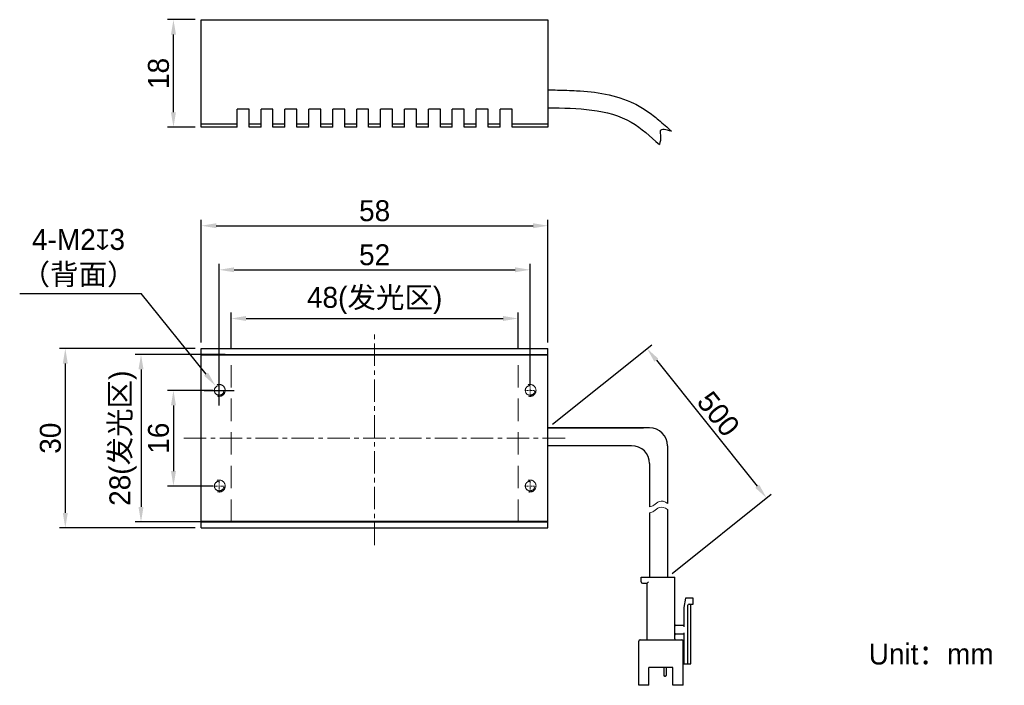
# Model space of a CAD drawing. Header units: inches. Extents: x -1005 to -160, y -6659 to -2696.
import ezdxf

# ---------------------------------------------------------------- set-up
doc = ezdxf.new("R2010")
doc.units = ezdxf.units.IN
doc.header["$LTSCALE"] = 3
doc.header["$MEASUREMENT"] = 0
doc.header["$PDSIZE"] = -5
doc.linetypes.add('CENTERX2', pattern=[4, 2.5, -0.5, 0.5, -0.5])
doc.linetypes.add('DASHED2', pattern=[0.375, 0.25, -0.125])
doc.layers.get('Defpoints').update_dxf_attribs({"lineweight": 18})
for name, color, linetype, lineweight in [('中心线', 1, 'CENTERX2', 20), ('标注', 3, 'Continuous', 25), ('粗实线', 7, 'Continuous', 30), ('细实线', 7, 'Continuous', 15), ('虚线', 6, 'DASHED2', 18)]:
    doc.layers.add(name, color=color, linetype=linetype, lineweight=lineweight)
doc.styles.get("Standard").update_dxf_attribs({"font": '兰亭黑 GBK.TTF'})
doc.dimstyles.new('CST Standard', dxfattribs={"dimtxt": 3.5, "dimasz": 2.5, "dimexe": 1, "dimexo": 1, "dimgap": 0.6, "dimtad": 1, "dimtoh": 1, "dimdsep": 46, "dimtxsty": 'Standard', "dimcen": -2.5, "dimdle": 5, "dimclrd": 9, "dimclre": 9, "dimadec": 1, "dimazin": 2, "dimtfac": 1, "dimtofl": 0, "dimtmove": 0, "dimatfit": 0, "dimfxl": 1, "dimtolj": 1, "dimarcsym": 0})

# ---------------------------------------------------------------- blocks, each defined once
blk = doc.blocks.new('*X0')
at = {"layer": 'Defpoints', "color": 0}
for p in [(-241.56, -2745.89), (-289.56, -2751.92), (-241.56, -2751.92)]:
    blk.add_point(p, dxfattribs=at)
at = {"layer": '标注', "color": 9, "linetype": 'Continuous', "lineweight": -2, "ltscale": 3}
for p, q in [((-289.56, -2750.92), (-289.56, -2744.89)), ((-241.56, -2750.92), (-241.56, -2744.89)), ((-287.06, -2745.89), (-244.06, -2745.89))]:
    blk.add_line(p, q, dxfattribs=at)
at = {"layer": '标注', "color": 9}
for points in [[(-287.06, -2745.47), (-287.06, -2746.3), (-289.56, -2745.89)], [(-244.06, -2746.3), (-244.06, -2745.47), (-241.56, -2745.89)]]:
    blk.add_solid(points, dxfattribs=at)
at = {"layer": '标注', "color": 0, "ltscale": 3, "insert": (-265.56, -2742.88), "char_height": 3.5, "attachment_point": 5}
blk.add_mtext('\\A1;48(发光区)', dxfattribs=at)
blk = doc.blocks.new('*X1')
at = {"layer": 'Defpoints', "color": 0}
for p in [(-289.56, -2751.92), (-304.64, -2779.92), (-289.56, -2779.92)]:
    blk.add_point(p, dxfattribs=at)
at = {"layer": '标注', "color": 9, "linetype": 'Continuous', "lineweight": -2, "ltscale": 3}
for p, q in [((-290.56, -2751.92), (-305.64, -2751.92)), ((-304.64, -2754.42), (-304.64, -2777.42)), ((-290.56, -2779.92), (-305.64, -2779.92))]:
    blk.add_line(p, q, dxfattribs=at)
at = {"layer": '标注', "color": 9}
for points in [[(-304.22, -2754.42), (-305.06, -2754.42), (-304.64, -2751.92)], [(-305.06, -2777.42), (-304.22, -2777.42), (-304.64, -2779.92)]]:
    blk.add_solid(points, dxfattribs=at)
at = {"layer": '标注', "color": 0, "ltscale": 3, "insert": (-307.65, -2765.92), "char_height": 3.5, "attachment_point": 5, "rotation": 90}
blk.add_mtext('\\A1;28(发光区)', dxfattribs=at)
blk = doc.blocks.new('*X2')
at = {"layer": 'Defpoints', "color": 0}
for p in [(-236.56, -2730.36), (-294.56, -2750.92), (-236.56, -2750.92)]:
    blk.add_point(p, dxfattribs=at)
at = {"layer": '标注', "color": 9, "linetype": 'Continuous', "lineweight": -2, "ltscale": 3}
for p, q in [((-294.56, -2749.92), (-294.56, -2729.36)), ((-292.06, -2730.36), (-239.06, -2730.36)), ((-236.56, -2749.92), (-236.56, -2729.36))]:
    blk.add_line(p, q, dxfattribs=at)
at = {"layer": '标注', "color": 9}
for points in [[(-292.06, -2729.95), (-292.06, -2730.78), (-294.56, -2730.36)], [(-239.06, -2730.78), (-239.06, -2729.95), (-236.56, -2730.36)]]:
    blk.add_solid(points, dxfattribs=at)
at = {"layer": '标注', "color": 0, "ltscale": 3, "insert": (-265.56, -2727.87), "char_height": 3.5, "attachment_point": 5}
blk.add_mtext('\\A1;58', dxfattribs=at)
blk = doc.blocks.new('*X3')
at = {"layer": 'Defpoints', "color": 0}
for p in [(-294.56, -2750.92), (-317.3, -2780.92), (-294.56, -2780.92)]:
    blk.add_point(p, dxfattribs=at)
at = {"layer": '标注', "color": 9, "linetype": 'Continuous', "lineweight": -2, "ltscale": 3}
for p, q in [((-295.56, -2750.92), (-318.3, -2750.92)), ((-317.3, -2753.42), (-317.3, -2778.42)), ((-295.56, -2780.92), (-318.3, -2780.92))]:
    blk.add_line(p, q, dxfattribs=at)
at = {"layer": '标注', "color": 9}
for points in [[(-316.89, -2753.42), (-317.72, -2753.42), (-317.3, -2750.92)], [(-317.72, -2778.42), (-316.89, -2778.42), (-317.3, -2780.92)]]:
    blk.add_solid(points, dxfattribs=at)
at = {"layer": '标注', "color": 0, "ltscale": 3, "insert": (-319.79, -2765.92), "char_height": 3.5, "attachment_point": 5, "rotation": 90}
blk.add_mtext('\\A1;30', dxfattribs=at)
blk = doc.blocks.new('*X4')
at = {"layer": 'Defpoints', "color": 0}
for p in [(-299.21, -2695.88), (-294.56, -2695.88), (-294.56, -2713.88)]:
    blk.add_point(p, dxfattribs=at)
at = {"layer": '标注', "color": 9, "linetype": 'Continuous', "lineweight": -2, "ltscale": 3}
for p, q in [((-295.56, -2695.88), (-300.21, -2695.88)), ((-299.21, -2711.38), (-299.21, -2698.38)), ((-295.56, -2713.88), (-300.21, -2713.88))]:
    blk.add_line(p, q, dxfattribs=at)
at = {"layer": '标注', "color": 9}
for points in [[(-298.79, -2698.38), (-299.63, -2698.38), (-299.21, -2695.88)], [(-299.63, -2711.38), (-298.79, -2711.38), (-299.21, -2713.88)]]:
    blk.add_solid(points, dxfattribs=at)
at = {"layer": '标注', "color": 0, "ltscale": 3, "insert": (-301.7, -2704.88), "char_height": 3.5, "attachment_point": 5, "rotation": 90}
blk.add_mtext('\\A1;18', dxfattribs=at)
blk = doc.blocks.new('*X5')
at = {"layer": 'Defpoints', "color": 0}
for p in [(-236.56, -2764.17), (-199.99, -2775.92), (-216.56, -2789.17)]:
    blk.add_point(p, dxfattribs=at)
at = {"layer": '标注', "color": 9, "linetype": 'Continuous', "lineweight": -2, "ltscale": 3}
for p, q in [((-235.78, -2763.55), (-219.21, -2750.29)), ((-218.43, -2752.87), (-201.55, -2773.96)), ((-215.78, -2788.55), (-199.21, -2775.29))]:
    blk.add_line(p, q, dxfattribs=at)
at = {"layer": '标注', "color": 9}
for points in [[(-218.1, -2752.61), (-218.76, -2753.13), (-219.99, -2750.92)], [(-201.88, -2774.23), (-201.23, -2773.7), (-199.99, -2775.92)]]:
    blk.add_solid(points, dxfattribs=at)
at = {"layer": '标注', "color": 0, "ltscale": 3, "insert": (-208.05, -2761.86), "char_height": 3.5, "attachment_point": 5, "rotation": 308.6598}
blk.add_mtext('\\A1;500', dxfattribs=at)
blk = doc.blocks.new('*X6')
at = {"layer": 'Defpoints', "color": 0}
for p in [(-292.19, -2757.14), (-290.93, -2758.7)]:
    blk.add_point(p, dxfattribs=at)
at = {"layer": '标注', "color": 9, "linetype": 'Continuous', "lineweight": -2, "ltscale": 3}
for p in [(-324.93, -2741.69), (-293.76, -2755.2)]:
    blk.add_line(p, (-304.64, -2741.69), dxfattribs=at)
at = {"layer": '标注', "color": 9, "linetype": 'Continuous', "ltscale": 3}
for p, q in [((-291.56, -2760.42), (-291.56, -2755.42)), ((-294.06, -2757.92), (-289.06, -2757.92))]:
    blk.add_line(p, q, dxfattribs=at)
at = {"layer": '标注', "color": 9}
blk.add_solid([(-294.08, -2755.46), (-293.43, -2754.94), (-292.19, -2757.14)], dxfattribs=at)
at = {"layer": '标注', "color": 0, "ltscale": 3, "insert": (-315.09, -2735.81), "char_height": 3.5, "attachment_point": 5}
blk.add_mtext('\\A1;\\A1;4-M2{\\fGDT|b1|i0|c0|p2;x}3\\P（背面）', dxfattribs=at)
blk = doc.blocks.new('*X7')
at = {"layer": 'Defpoints', "color": 0}
for p in [(-239.56, -2737.74), (-291.56, -2757.92), (-239.56, -2757.92)]:
    blk.add_point(p, dxfattribs=at)
at = {"layer": '标注', "color": 9, "linetype": 'Continuous', "lineweight": -2, "ltscale": 3}
for p, q in [((-291.56, -2756.92), (-291.56, -2736.74)), ((-239.56, -2756.92), (-239.56, -2736.74)), ((-289.06, -2737.74), (-242.06, -2737.74))]:
    blk.add_line(p, q, dxfattribs=at)
at = {"layer": '标注', "color": 9}
for points in [[(-289.06, -2737.32), (-289.06, -2738.15), (-291.56, -2737.74)], [(-242.06, -2738.15), (-242.06, -2737.32), (-239.56, -2737.74)]]:
    blk.add_solid(points, dxfattribs=at)
at = {"layer": '标注', "color": 0, "ltscale": 3, "insert": (-265.56, -2735.24), "char_height": 3.5, "attachment_point": 5}
blk.add_mtext('\\A1;52', dxfattribs=at)
blk = doc.blocks.new('*X8')
at = {"layer": 'Defpoints', "color": 0}
for p in [(-291.56, -2757.92), (-299.21, -2773.92), (-291.56, -2773.92)]:
    blk.add_point(p, dxfattribs=at)
at = {"layer": '标注', "color": 9, "linetype": 'Continuous', "lineweight": -2, "ltscale": 3}
for p, q in [((-292.56, -2757.92), (-300.21, -2757.92)), ((-299.21, -2760.42), (-299.21, -2771.42)), ((-292.56, -2773.92), (-300.21, -2773.92))]:
    blk.add_line(p, q, dxfattribs=at)
at = {"layer": '标注', "color": 9}
for points in [[(-298.79, -2760.42), (-299.63, -2760.42), (-299.21, -2757.92)], [(-299.63, -2771.42), (-298.79, -2771.42), (-299.21, -2773.92)]]:
    blk.add_solid(points, dxfattribs=at)
at = {"layer": '标注', "color": 0, "ltscale": 3, "insert": (-301.7, -2765.92), "char_height": 3.5, "attachment_point": 5, "rotation": 90}
blk.add_mtext('\\A1;16', dxfattribs=at)

msp = doc.modelspace()

# ---------------------------------------------------------------- linework, layer by layer
at = {"layer": '中心线', "color": 0, "ltscale": 0.5}
for p, q in [((-265.562, -2783.823), (-265.562, -2748.023)), ((-297.462, -2765.923), (-233.662, -2765.923))]:
    msp.add_line(p, q, dxfattribs=at)
at = {"layer": '中心线', "color": 0, "ltscale": 0.010667}
for p, q in [((-291.562, -2758.803), (-291.562, -2757.043)), ((-239.562, -2758.803), (-239.562, -2757.043)), ((-292.442, -2757.923), (-290.682, -2757.923)), ((-240.442, -2757.923), (-238.682, -2757.923)), ((-291.562, -2774.803), (-291.562, -2773.043)), ((-239.562, -2774.803), (-239.562, -2773.043)), ((-292.442, -2773.923), (-290.682, -2773.923)), ((-240.442, -2773.923), (-238.682, -2773.923))]:
    msp.add_line(p, q, dxfattribs=at)
at = {"layer": '粗实线', "color": 0}
for p, q in [((-294.562, -2713.883), (-294.562, -2695.883)), ((-294.562, -2695.883), (-236.562, -2695.883)), ((-236.562, -2695.883), (-236.562, -2713.883)), ((-288.562, -2713.883), (-288.562, -2710.883)), ((-286.562, -2710.883), (-288.562, -2710.883)), ((-286.562, -2713.883), (-286.562, -2710.883)), ((-284.562, -2713.883), (-284.562, -2710.883)), ((-282.562, -2710.883), (-284.562, -2710.883)), ((-282.562, -2713.883), (-282.562, -2710.883)), ((-280.562, -2713.883), (-280.562, -2710.883)), ((-278.562, -2710.883), (-280.562, -2710.883)), ((-278.562, -2713.883), (-278.562, -2710.883)), ((-276.562, -2713.883), (-276.562, -2710.883)), ((-274.562, -2710.883), (-276.562, -2710.883)), ((-274.562, -2713.883), (-274.562, -2710.883)), ((-272.562, -2713.883), (-272.562, -2710.883)), ((-270.562, -2710.883), (-272.562, -2710.883)), ((-270.562, -2713.883), (-270.562, -2710.883)), ((-268.562, -2713.883), (-268.562, -2710.883)), ((-266.562, -2710.883), (-268.562, -2710.883)), ((-266.562, -2713.883), (-266.562, -2710.883)), ((-264.562, -2713.883), (-264.562, -2710.883)), ((-262.562, -2710.883), (-264.562, -2710.883)), ((-262.562, -2713.883), (-262.562, -2710.883)), ((-258.562, -2710.883), (-260.562, -2710.883)), ((-260.562, -2713.883), (-260.562, -2710.883)), ((-258.562, -2713.883), (-258.562, -2710.883)), ((-254.562, -2710.883), (-256.562, -2710.883)), ((-256.562, -2713.883), (-256.562, -2710.883)), ((-254.562, -2713.883), (-254.562, -2710.883)), ((-250.562, -2710.883), (-252.562, -2710.883)), ((-252.562, -2713.883), (-252.562, -2710.883)), ((-250.562, -2713.883), (-250.562, -2710.883)), ((-246.562, -2710.883), (-248.562, -2710.883)), ((-248.562, -2713.883), (-248.562, -2710.883)), ((-246.562, -2713.883), (-246.562, -2710.883)), ((-242.562, -2710.883), (-244.562, -2710.883)), ((-244.562, -2713.883), (-244.562, -2710.883)), ((-242.562, -2713.883), (-242.562, -2710.883)), ((-288.562, -2713.383), (-294.562, -2713.383)), ((-288.562, -2713.883), (-294.562, -2713.883)), ((-284.562, -2713.383), (-286.562, -2713.383)), ((-284.562, -2713.883), (-286.562, -2713.883)), ((-280.562, -2713.383), (-282.562, -2713.383)), ((-280.562, -2713.883), (-282.562, -2713.883)), ((-276.562, -2713.383), (-278.562, -2713.383)), ((-276.562, -2713.883), (-278.562, -2713.883)), ((-272.562, -2713.383), (-274.562, -2713.383)), ((-272.562, -2713.883), (-274.562, -2713.883)), ((-268.562, -2713.383), (-270.562, -2713.383)), ((-268.562, -2713.883), (-270.562, -2713.883)), ((-264.562, -2713.383), (-266.562, -2713.383)), ((-264.562, -2713.883), (-266.562, -2713.883)), ((-260.562, -2713.383), (-262.562, -2713.383)), ((-260.562, -2713.883), (-262.562, -2713.883)), ((-256.562, -2713.383), (-258.562, -2713.383)), ((-256.562, -2713.883), (-258.562, -2713.883)), ((-252.562, -2713.383), (-254.562, -2713.383)), ((-252.562, -2713.883), (-254.562, -2713.883)), ((-248.562, -2713.383), (-250.562, -2713.383)), ((-248.562, -2713.883), (-250.562, -2713.883)), ((-244.562, -2713.383), (-246.562, -2713.383)), ((-244.562, -2713.883), (-246.562, -2713.883)), ((-236.562, -2713.383), (-242.562, -2713.383)), ((-236.562, -2713.883), (-242.562, -2713.883)), ((-294.562, -2780.923), (-294.562, -2750.923)), ((-294.562, -2750.923), (-236.562, -2750.923)), ((-294.562, -2751.923), (-236.562, -2751.923)), ((-236.562, -2752.023), (-294.562, -2752.023)), ((-289.562, -2751.923), (-289.562, -2752.023)), ((-241.562, -2752.023), (-241.562, -2751.923)), ((-236.562, -2780.923), (-236.562, -2750.923)), ((-236.562, -2764.173), (-220.562, -2764.173)), ((-294.562, -2779.823), (-236.562, -2779.823)), ((-294.562, -2779.923), (-236.562, -2779.923)), ((-289.562, -2779.823), (-289.562, -2779.923)), ((-241.562, -2779.923), (-241.562, -2779.823)), ((-294.562, -2780.923), (-236.562, -2780.923)), ((-220.962, -2789.973), (-220.962, -2789.173)), ((-220.962, -2789.173), (-215.362, -2789.173)), ((-215.362, -2799.473), (-215.362, -2789.173)), ((-220.762, -2790.173), (-219.962, -2790.173)), ((-219.962, -2799.473), (-219.962, -2790.173)), ((-213.562, -2792.673), (-213.862, -2794.273)), ((-212.262, -2792.673), (-213.562, -2792.673)), ((-212.262, -2793.673), (-212.262, -2792.673)), ((-213.862, -2794.273), (-213.862, -2797.473)), ((-213.162, -2803.673), (-213.162, -2793.873)), ((-212.962, -2793.673), (-212.262, -2793.673)), ((-212.662, -2803.673), (-212.662, -2793.673)), ((-213.862, -2797.273), (-215.162, -2797.273)), ((-221.362, -2807.273), (-221.362, -2799.873)), ((-221.162, -2799.673), (-214.162, -2799.673)), ((-215.162, -2798.673), (-213.862, -2798.673)), ((-213.962, -2807.273), (-213.962, -2799.873)), ((-213.862, -2798.473), (-213.862, -2803.673)), ((-213.862, -2802.473), (-213.962, -2802.473)), ((-215.662, -2804.273), (-219.662, -2804.273)), ((-219.662, -2807.273), (-219.662, -2804.273)), ((-217.162, -2804.273), (-217.162, -2805.653)), ((-216.812, -2804.273), (-216.812, -2805.653)), ((-215.662, -2807.273), (-215.662, -2804.273)), ((-213.962, -2803.673), (-212.662, -2803.673)), ((-216.912, -2805.753), (-217.062, -2805.753)), ((-219.662, -2807.273), (-221.362, -2807.273)), ((-213.962, -2807.273), (-215.662, -2807.273))]:
    msp.add_line(p, q, dxfattribs=at)
at = {"layer": '粗实线', "color": 0, "ltscale": 3}
for p, q in [((-219.562, -2764.173), (-236.562, -2764.173)), ((-222.562, -2767.173), (-236.562, -2767.173)), ((-216.562, -2767.173), (-216.562, -2776.838)), ((-219.562, -2770.173), (-219.562, -2777.386)), ((-219.562, -2778.412), (-219.562, -2789.173)), ((-216.562, -2777.865), (-216.562, -2789.173))]:
    msp.add_line(p, q, dxfattribs=at)
for centre, start in [((-219.562, -2767.173), 0), ((-222.562, -2770.173), 360)]:
    msp.add_arc(centre, 3, start, 90, dxfattribs=at)
at = {"layer": '粗实线', "color": 0}
for centre, radius, start, end in [((-220.762, -2789.973), 0.2, 180, 270), ((-212.962, -2793.873), 0.2, 90, 180), ((-215.162, -2797.073), 0.2, 180, 270), ((-221.162, -2799.873), 0.2, 90, 180), ((-220.162, -2799.473), 0.2, 270, 0), ((-215.162, -2798.873), 0.2, 90, 180), ((-215.162, -2799.473), 0.2, 180, 270), ((-214.162, -2799.873), 0.2, 360, 90), ((-217.062, -2805.653), 0.1, 180, 270), ((-216.912, -2805.653), 0.1, 270, 0)]:
    msp.add_arc(centre, radius, start, end, dxfattribs=at)
at = {"layer": '粗实线', "color": 0, "ltscale": 3}
for points, knots in [([(-236.525, -2707.634), (-236.009, -2707.64), (-235.489, -2707.646), (-233.916, -2707.673), (-232.852, -2707.701), (-230.177, -2707.853), (-228.554, -2708.016), (-225.321, -2708.665), (-223.706, -2709.153), (-221.776, -2710.09), (-221.401, -2710.289), (-220.668, -2710.718), (-220.315, -2710.944), (-219.293, -2711.644), (-218.659, -2712.14), (-217.297, -2713.28), (-216.587, -2713.928), (-215.908, -2714.548)], [0, 0, 0, 0, 3927.2991532, 3927.2991532, 11781.8974595, 11781.8974595, 23538.2211076, 23538.2211076, 35294.5447557, 35294.5447557, 38150.4555153, 38150.4555153, 41006.3662748, 41006.3662748, 46718.187794, 46718.187794, 53964.5269372, 53964.5269372, 53964.5269372, 53964.5269372]), ([(-236.562, -2710.633), (-231.581, -2710.695), (-224.494, -2710.782), (-219.433, -2715.394), (-217.928, -2716.765)], [0, 0, 0, 0, 13203.1929373, 18784.8733899, 18784.8733899, 18784.8733899, 18784.8733899]), ([(-215.908, -2714.548), (-216.777, -2714.311), (-218.071, -2713.958), (-217.586, -2715.631), (-217.8, -2716.34), (-217.928, -2716.765)], [0, 0, 0, 0, 9727.1388717, 14469.503501, 21540.715861, 21540.715861, 21540.715861, 21540.715861])]:
    msp.add_open_spline(points, degree=3, knots=knots, dxfattribs=at)
at = {"layer": '粗实线', "color": 0}
msp.add_open_spline([(-219.962, -2790.173), (-219.959, -2790.17), (-219.95, -2790.161), (-219.931, -2790.142), (-219.904, -2790.115), (-219.871, -2790.083), (-219.836, -2790.047), (-219.799, -2790.01), (-219.774, -2789.985), (-219.762, -2789.973)], degree=3, knots=[0, 0, 0, 0, 1906.189316, 6754.1954338, 13494.1266016, 21443.5014074, 30125.8867691, 39141.5584823, 48093.6572578, 48093.6572578, 48093.6572578, 48093.6572578], dxfattribs=at)
at = {"layer": '细实线', "color": 0, "ltscale": 3}
for points, knots in [([(-219.562, -2777.386), (-219.323, -2777.349), (-218.774, -2777.15), (-217.83, -2776.196), (-217.041, -2776.497), (-216.562, -2776.838)], [0, 0, 0, 0, 5073.8951452, 11954.086518, 22047.8486662, 22047.8486662, 22047.8486662, 22047.8486662]), ([(-219.562, -2778.412), (-219.323, -2778.375), (-218.774, -2778.176), (-217.83, -2777.222), (-217.041, -2777.523), (-216.562, -2777.865)], [0, 0, 0, 0, 5075.8363113, 11958.6599015, 22056.283712, 22056.283712, 22056.283712, 22056.283712])]:
    msp.add_open_spline(points, degree=3, knots=knots, dxfattribs=at)
at = {"layer": '虚线', "color": 0, "ltscale": 5}
for p, q in [((-289.562, -2751.923), (-241.562, -2751.923)), ((-289.562, -2779.923), (-289.562, -2751.923)), ((-241.562, -2779.923), (-241.562, -2751.923)), ((-289.562, -2779.923), (-241.562, -2779.923))]:
    msp.add_line(p, q, dxfattribs=at)
for centre in [(-291.562, -2757.923), (-239.562, -2757.923), (-291.562, -2773.923), (-239.562, -2773.923)]:
    msp.add_circle(centre, 0.8, dxfattribs=at)
for centre in [(-291.562, -2757.923), (-239.562, -2757.923), (-291.562, -2773.923), (-239.562, -2773.923)]:
    msp.add_arc(centre, 1, 255, 195, dxfattribs=at)

# ---------------------------------------------------------------- texts
at = {"layer": '标注', "color": 0, "ltscale": 3, "insert": (-182.906, -2800.289), "char_height": 3.5, "width": 55.61586, "attachment_point": 1}
msp.add_mtext('{\\C0;Unit：mm}', dxfattribs=at)

# ---------------------------------------------------------------- dimensions: what is measured, and where the dimension line sits
at = {"layer": '标注', "color": 0, "ltscale": 3}
for base, p1, p2, angle, picture, middle in [((-299.211, -2695.883), (-294.562, -2713.883), (-294.562, -2695.883), 90, '*X4', (-301.698, -2704.883)), ((-317.305, -2780.923), (-294.562, -2750.923), (-294.562, -2780.923), 270, '*X3', (-319.792, -2765.923)), ((-299.211, -2773.923), (-291.562, -2757.923), (-291.562, -2773.923), 270, '*X8', (-301.698, -2765.923))]:
    dim = msp.add_linear_dim(base=base, p1=p1, p2=p2, angle=angle, dimstyle='CST Standard', override={"dimsah": 1, "dimtzin": 0}, dxfattribs=at)
    dim.commit()
    dim.dimension.update_dxf_attribs({"geometry": picture, "text_midpoint": middle})
for base, p1, p2, picture, middle in [((-236.562, -2730.362), (-294.562, -2750.923), (-236.562, -2750.923), '*X2', (-265.562, -2727.874)), ((-239.562, -2737.738), (-291.562, -2757.923), (-239.562, -2757.923), '*X7', (-265.562, -2735.241))]:
    dim = msp.add_linear_dim(base=base, p1=p1, p2=p2, dimstyle='CST Standard', override={"dimsah": 1, "dimtzin": 0}, dxfattribs=at)
    dim.commit()
    dim.dimension.update_dxf_attribs({"geometry": picture, "text_midpoint": middle})
dim = msp.add_diameter_dim_2p(p1=(-290.934, -2758.702), p2=(-292.189, -2757.144), text='\\A1;4-M2{\\fGDT|b1|i0|c0|p2;x}3\\P（背面）', dimstyle='CST Standard', override={"dimpost": '4-M<>{\\fCXGDTSHP;b}3\\X背面', "dimtxsty": 'Standard', "dimsah": 1, "dimtzin": 0}, dxfattribs=at)
dim.commit()
dim.dimension.update_dxf_attribs({"geometry": '*X6', "text_midpoint": (-315.087, -2741.686), "dimtype": 163})
dim = msp.add_linear_dim(base=(-241.562, -2745.888), p1=(-289.562, -2751.923), p2=(-241.562, -2751.923), text='<>(发光区)', dimstyle='CST Standard', override={"dimsah": 1, "dimtzin": 0}, dxfattribs=at)
dim.commit()
dim.dimension.update_dxf_attribs({"geometry": '*X0', "text_midpoint": (-265.562, -2742.878)})
for base, p1, p2, angle, text, picture, middle in [((-199.992, -2775.917), (-236.562, -2764.173), (-216.562, -2789.173), 308.65981, '500', '*X5', (-208.05, -2761.863)), ((-304.641, -2779.923), (-289.562, -2751.923), (-289.562, -2779.923), 270, '<>(发光区)', '*X1', (-307.65, -2765.923))]:
    dim = msp.add_linear_dim(base=base, p1=p1, p2=p2, angle=angle, text=text, dimstyle='CST Standard', override={"dimsah": 1, "dimtzin": 0}, dxfattribs=at)
    dim.commit()
    dim.dimension.update_dxf_attribs({"geometry": picture, "text_midpoint": middle})

doc.saveas('drawing.dxf')
